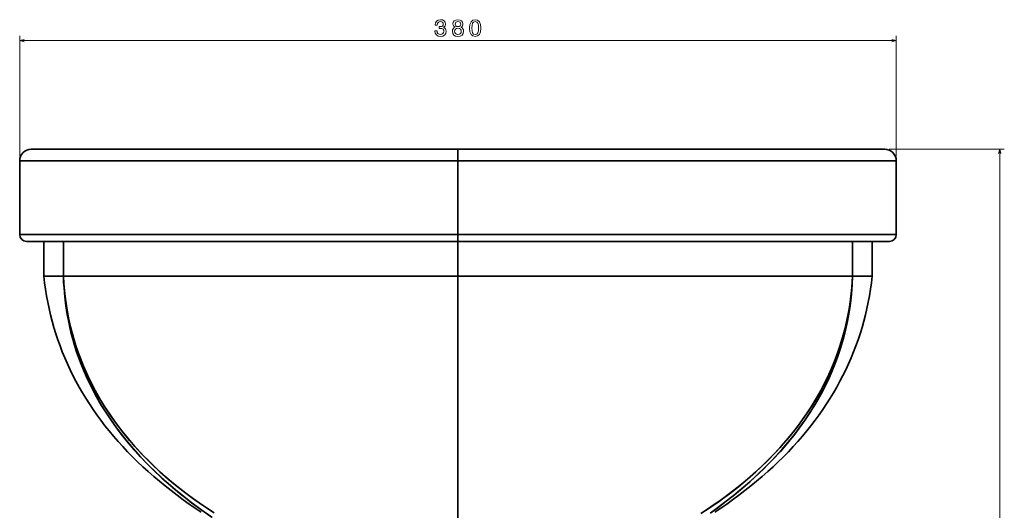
# Model space of a CAD drawing. Extents: x 395 to 1899, y -61 to 1963.
# Tile 4 of 9: x 404 to 831, y 1402 to 1615. Entities that reach past the tile are written whole.
import ezdxf

# ---------------------------------------------------------------- set-up
doc = ezdxf.new("R2010")
doc.units = 0

msp = doc.modelspace()

# ---------------------------------------------------------------- linework, layer by layer
at = {"color": 8, "lineweight": 13}
for p, q in [((404.5, 1555.41), (404.5, 1607.49)), ((404.5, 1605.49), (784.5, 1605.49)), ((784.5, 1555.41), (784.5, 1607.49))]:
    msp.add_line(p, q, dxfattribs=at)
at = {"color": 7, "lineweight": 35}
for p, q in [((594.5, 1558.41), (409.5, 1558.41)), ((411.4, 1558.41), (594.5, 1558.41)), ((427.56, 1558.41), (469.73, 1558.41)), ((444.5, 1558.41), (594.5, 1558.41)), ((594.5, 1558.41), (444.5, 1558.41)), ((594.5, 1558.41), (459.93, 1558.41)), ((594.5, 1558.41), (469.73, 1558.41)), ((719.27, 1558.41), (469.73, 1558.41)), ((547.98, 1558.41), (472.98, 1558.41)), ((641.02, 1558.41), (547.98, 1558.41)), ((779.5, 1558.41), (594.5, 1558.41)), ((744.5, 1558.41), (594.5, 1558.41)), ((594.5, 1558.41), (777.6, 1558.41)), ((729.07, 1558.41), (594.5, 1558.41)), ((594.5, 1558.41), (744.5, 1558.41)), ((719.27, 1558.41), (594.5, 1558.41)), ((716.02, 1558.41), (641.02, 1558.41)), ((719.27, 1558.41), (761.44, 1558.41)), ((404.5, 1553.41), (594.5, 1553.41)), ((404.5, 1553.41), (594.5, 1553.41)), ((404.5, 1553.41), (404.5, 1521.41)), ((594.5, 1553.41), (784.5, 1553.41)), ((594.5, 1553.41), (594.5, 1521.41)), ((594.5, 1521.41), (594.5, 1553.41)), ((594.5, 1553.41), (784.5, 1553.41)), ((784.5, 1553.41), (784.5, 1521.41)), ((594.5, 1521.41), (404.5, 1521.41)), ((594.5, 1521.41), (404.5, 1521.41)), ((784.5, 1521.41), (594.5, 1521.41)), ((784.5, 1521.41), (594.5, 1521.41)), ((407.5, 1518.41), (594.5, 1518.41)), ((594.5, 1518.41), (407.5, 1518.41)), ((781.5, 1518.41), (594.5, 1518.41)), ((594.5, 1518.41), (781.5, 1518.41)), ((423.48, 1503.41), (594.5, 1503.41)), ((594.5, 1503.41), (423.48, 1503.41)), ((594.5, 1389.38), (594.5, 1503.41)), ((594.5, 1503.41), (765.52, 1503.41)), ((594.5, 1503.41), (594.5, 1389.38)), ((594.5, 1503.41), (765.52, 1503.41))]:
    msp.add_line(p, q, dxfattribs=at)
at = {"color": 7, "lineweight": 35, "ltscale": 0.451302}
for p, q in [((427.56, 1558.41), (409.51, 1558.41)), ((779.49, 1558.41), (761.44, 1558.41))]:
    msp.add_line(p, q, dxfattribs=at)
at = {"color": 7, "lineweight": 35, "ltscale": 0.082881}
for p, q in [((447.84, 1558.41), (444.53, 1558.41)), ((741.16, 1558.41), (744.47, 1558.41))]:
    msp.add_line(p, q, dxfattribs=at)
at = {"color": 7, "lineweight": 35, "ltscale": 0.000775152}
msp.add_line((459.97, 1558.41), (459.93, 1558.41), dxfattribs=at)
at = {"color": 7, "lineweight": 35, "ltscale": 0.000930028}
msp.add_line((459.93, 1558.41), (459.97, 1558.41), dxfattribs=at)
at = {"color": 7, "lineweight": 35, "ltscale": 0.081271}
for p, q in [((472.98, 1558.41), (469.73, 1558.41)), ((719.27, 1558.41), (716.02, 1558.41))]:
    msp.add_line(p, q, dxfattribs=at)
at = {"color": 7, "lineweight": 35, "ltscale": 0.000544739}
for p, q in [((472.98, 1558.41), (472.96, 1558.41)), ((472.96, 1558.41), (472.98, 1558.41)), ((716.02, 1558.41), (716.04, 1558.41)), ((716.04, 1558.41), (716.02, 1558.41))]:
    msp.add_line(p, q, dxfattribs=at)
at = {"color": 7, "lineweight": 35, "ltscale": 0.125}
for p, q in [((594.5, 1558.41), (594.5, 1553.41)), ((594.5, 1553.41), (594.5, 1558.41))]:
    msp.add_line(p, q, dxfattribs=at)
at = {"color": 7, "lineweight": 35, "ltscale": 0.003556}
for p, q in [((728.92, 1558.41), (729.07, 1558.41)), ((729.07, 1558.41), (728.92, 1558.41))]:
    msp.add_line(p, q, dxfattribs=at)
at = {"color": 7, "lineweight": 13}
for p, q in [((781.49, 1558.41), (831.34, 1558.41)), ((829.34, 1138.41), (829.34, 1558.41))]:
    msp.add_line(p, q, dxfattribs=at)
at = {"color": 7, "lineweight": 35, "ltscale": 0.175}
for p, q in [((594.5, 1521.41), (594.5, 1528.41)), ((594.5, 1528.41), (594.5, 1521.41))]:
    msp.add_line(p, q, dxfattribs=at)
at = {"color": 7, "lineweight": 35, "ltscale": 0.075}
for p, q in [((594.5, 1518.41), (594.5, 1521.41)), ((594.5, 1521.41), (594.5, 1518.41))]:
    msp.add_line(p, q, dxfattribs=at)
at = {"color": 7, "lineweight": 35, "ltscale": 0.375}
for p, q in [((414.95, 1503.41), (414.95, 1518.41)), ((423.44, 1518.41), (423.44, 1503.41)), ((423.44, 1518.41), (423.44, 1503.41)), ((423.48, 1503.41), (423.48, 1518.41)), ((423.48, 1503.41), (423.48, 1518.41)), ((594.5, 1518.41), (594.5, 1503.41)), ((594.5, 1518.41), (594.5, 1503.41)), ((765.52, 1503.41), (765.52, 1518.41)), ((765.52, 1503.41), (765.52, 1518.41)), ((765.56, 1518.41), (765.56, 1503.41)), ((765.56, 1518.41), (765.56, 1503.41)), ((774.05, 1503.41), (774.05, 1518.41))]:
    msp.add_line(p, q, dxfattribs=at)
at = {"color": 7, "lineweight": 35, "ltscale": 0.212359}
msp.add_line((423.44, 1503.41), (414.95, 1503.41), dxfattribs=at)
at = {"color": 7, "lineweight": 35, "ltscale": 0.210596}
for p, q in [((415.02, 1503.41), (423.44, 1503.41)), ((765.56, 1503.41), (773.98, 1503.41))]:
    msp.add_line(p, q, dxfattribs=at)
at = {"color": 7, "lineweight": 35, "ltscale": 0.000875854}
for p, q in [((423.48, 1503.41), (423.44, 1503.41)), ((423.44, 1503.41), (423.48, 1503.41)), ((765.56, 1503.41), (765.52, 1503.41)), ((765.56, 1503.41), (765.52, 1503.41))]:
    msp.add_line(p, q, dxfattribs=at)
at = {"color": 7, "lineweight": 35, "ltscale": 0.21236}
msp.add_line((765.56, 1503.41), (774.05, 1503.41), dxfattribs=at)
at = {"color": 8, "lineweight": 13}
for points in [[(584.49, 1609.69), (584.49, 1609.62), (584.65, 1608.65), (585.12, 1607.92), (585.87, 1607.46), (586.86, 1607.29), (587.91, 1607.46), (588.69, 1607.9), (589.2, 1608.61), (589.38, 1609.52), (589.3, 1610.11), (589.08, 1610.59), (588.71, 1610.97), (588.23, 1611.24), (588.88, 1611.78), (589.12, 1612.65), (588.96, 1613.44), (588.53, 1614.03), (587.82, 1614.41), (586.86, 1614.54), (585.95, 1614.38), (585.25, 1613.93), (584.8, 1613.23), (584.65, 1612.29), (584.65, 1612.22), (585.55, 1612.22), (585.63, 1612.86), (585.89, 1613.33), (586.31, 1613.61), (586.91, 1613.71), (587.43, 1613.63), (587.81, 1613.42), (588.05, 1613.08), (588.14, 1612.61), (588.05, 1612.12), (587.8, 1611.78), (587.38, 1611.58), (586.81, 1611.52), (586.41, 1611.53), (586.41, 1610.74), (586.91, 1610.76), (587.54, 1610.67), (588.02, 1610.42), (588.3, 1610.03), (588.4, 1609.52), (588.29, 1608.93), (588, 1608.5), (587.53, 1608.22), (586.92, 1608.13), (586.28, 1608.23), (585.82, 1608.54), (585.53, 1609.02), (585.41, 1609.69)], [(593.25, 1611.26), (592.73, 1610.98), (592.38, 1610.58), (592.16, 1610.09), (592.09, 1609.5), (592.25, 1608.6), (592.71, 1607.9), (593.47, 1607.46), (594.5, 1607.29), (595.52, 1607.46), (596.28, 1607.9), (596.74, 1608.6), (596.91, 1609.5), (596.83, 1610.09), (596.62, 1610.58), (596.26, 1610.98), (595.75, 1611.26), (596.15, 1611.5), (596.44, 1611.84), (596.61, 1612.24), (596.67, 1612.73), (596.51, 1613.45), (596.08, 1614.02), (595.4, 1614.4), (594.5, 1614.54), (593.59, 1614.4), (592.91, 1614.02), (592.47, 1613.45), (592.32, 1612.73), (592.37, 1612.24), (592.54, 1611.84)], [(593.28, 1612.65), (593.36, 1613.1), (593.6, 1613.44), (593.99, 1613.65), (594.5, 1613.73), (595, 1613.65), (595.39, 1613.44), (595.63, 1613.1), (595.72, 1612.65), (595.63, 1612.2), (595.39, 1611.85), (595, 1611.61), (594.5, 1611.54), (593.99, 1611.62), (593.6, 1611.85), (593.36, 1612.2)], [(599.54, 1610.91), (599.69, 1609.32), (600.17, 1608.19), (600.92, 1607.51), (601.97, 1607.29), (603.01, 1607.51), (603.77, 1608.19), (604.23, 1609.32), (604.39, 1610.91), (604.23, 1612.48), (604.04, 1613.11), (603.77, 1613.62), (603.01, 1614.31), (601.97, 1614.54), (600.92, 1614.31), (600.17, 1613.61), (599.69, 1612.48)], [(600.51, 1610.91), (600.59, 1612.13), (600.84, 1613.01), (601.3, 1613.52), (601.97, 1613.7), (602.64, 1613.52), (603.09, 1613.01), (603.34, 1612.13), (603.42, 1610.91), (603.34, 1609.68), (603.09, 1608.8), (602.64, 1608.28), (601.97, 1608.11), (601.3, 1608.28), (600.84, 1608.8), (600.59, 1609.68)], [(593.06, 1609.52), (593.15, 1610.05), (593.44, 1610.45), (593.89, 1610.72), (594.5, 1610.81), (595.1, 1610.72), (595.55, 1610.45), (595.84, 1610.05), (595.94, 1609.52), (595.84, 1608.94), (595.55, 1608.51), (595.1, 1608.22), (594.5, 1608.13), (593.89, 1608.22), (593.44, 1608.51), (593.15, 1608.94)]]:
    msp.add_lwpolyline(points, close=True, dxfattribs=at)
for points in [[(406.43, 1606.01), (404.5, 1605.49), (406.43, 1604.97)], [(782.57, 1604.97), (784.5, 1605.49), (782.57, 1606.01)]]:
    msp.add_lwpolyline(points, dxfattribs=at)
at = {"color": 7, "lineweight": 13}
msp.add_lwpolyline([(829.86, 1556.48), (829.34, 1558.41), (828.82, 1556.48)], dxfattribs=at)
at = {"color": 7, "lineweight": 35}
for points in [[(414.95, 1503.41), (415.28, 1500.56), (415.69, 1497.71), (416.14, 1494.9), (416.66, 1492.1), (417.24, 1489.33), (417.88, 1486.58), (418.58, 1483.86), (419.34, 1481.15), (420.16, 1478.47), (421.04, 1475.81), (421.98, 1473.17), (422.98, 1470.56), (424.04, 1467.96), (425.16, 1465.4), (426.35, 1462.85), (427.59, 1460.32), (428.89, 1457.82), (430.25, 1455.34), (431.67, 1452.88), (433.15, 1450.45), (434.7, 1448.03), (436.29, 1445.65), (437.96, 1443.27), (439.68, 1440.93), (441.47, 1438.6), (443.3, 1436.31), (445.21, 1434.02), (447.17, 1431.77), (449.2, 1429.53), (451.28, 1427.33), (453.43, 1425.13), (455.63, 1422.97), (457.9, 1420.82), (460.22, 1418.71), (462.62, 1416.6), (465.05, 1414.53), (467.57, 1412.47), (470.13, 1410.45), (472.77, 1408.43), (475.44, 1406.45), (477.97, 1404.64), (480.52, 1402.87), (483.15, 1401.1)], [(423.44, 1503.41), (423.55, 1500.86), (423.72, 1498.31), (424.07, 1494.43), (424.55, 1490.57), (425.15, 1486.74), (425.88, 1482.94), (426.74, 1479.17), (427.82, 1475.12), (429.05, 1471.1), (430.43, 1467.13), (431.96, 1463.21), (433.64, 1459.34), (435.47, 1455.52), (437.44, 1451.75), (439.27, 1448.53), (441.21, 1445.35), (443.25, 1442.22), (445.39, 1439.14), (447.63, 1436.1), (449.07, 1434.24), (450.54, 1432.4), (452.08, 1430.55), (453.65, 1428.71), (456.88, 1425.13), (460.21, 1421.67), (463.66, 1418.28), (467.25, 1414.96), (470.95, 1411.72), (474.77, 1408.56), (479.05, 1405.2), (483.46, 1401.93), (487.99, 1398.74)], [(423.44, 1503.41), (423.61, 1499.92), (423.87, 1496.45), (424.23, 1492.99), (424.78, 1489.02), (425.46, 1485.08), (426.27, 1481.18), (427.22, 1477.31), (428.3, 1473.47), (429.53, 1469.67), (430.88, 1465.92), (432.41, 1462.14), (434.07, 1458.4), (435.87, 1454.71), (437.81, 1451.08), (439.89, 1447.5), (442.09, 1443.97), (444.42, 1440.5), (446.88, 1437.09), (449.46, 1433.74), (450.96, 1431.88), (452.5, 1430.05), (454.1, 1428.2), (455.73, 1426.38), (459.08, 1422.82), (462.57, 1419.33), (466.19, 1415.92), (469.93, 1412.6), (472, 1410.83), (474.11, 1409.09), (476.32, 1407.32), (478.56, 1405.57), (483.08, 1402.2), (487.73, 1398.92)], [(488.78, 1400.81), (484.57, 1403.55), (480.48, 1406.39), (476.51, 1409.32), (472.65, 1412.34), (468.91, 1415.46), (465.29, 1418.65), (461.81, 1421.93), (458.46, 1425.28), (455.24, 1428.71), (452.15, 1432.21), (449.21, 1435.79), (447.8, 1437.61), (446.42, 1439.44), (443.91, 1442.96), (441.53, 1446.54), (439.29, 1450.18), (437.19, 1453.88), (435.23, 1457.63), (433.42, 1461.44), (431.75, 1465.31), (430.24, 1469.22), (428.87, 1473.19), (427.65, 1477.2), (426.68, 1480.87), (425.83, 1484.57), (425.11, 1488.31), (424.51, 1492.07), (424.04, 1495.87), (423.69, 1499.63), (423.48, 1503.41)], [(488.1, 1401.24), (485.87, 1402.68), (483.68, 1404.15), (479.42, 1407.15), (475.3, 1410.25), (471.32, 1413.43), (467.47, 1416.7), (464.03, 1419.82), (460.71, 1423.01), (457.51, 1426.26), (454.45, 1429.59), (451.51, 1432.97), (448.71, 1436.43), (446.05, 1439.94), (443.52, 1443.52), (441.31, 1446.88), (439.22, 1450.29), (437.26, 1453.75), (435.42, 1457.27), (433.7, 1460.83), (432.12, 1464.43), (430.66, 1468.08), (429.34, 1471.77), (428.21, 1475.29), (427.2, 1478.84), (426.3, 1482.43), (425.53, 1486.05), (424.87, 1489.7), (424.33, 1493.38), (423.91, 1497.09), (423.65, 1500.24), (423.48, 1503.41)], [(765.52, 1503.41), (765.33, 1500.02), (765.04, 1496.65), (764.66, 1493.3), (764.04, 1489.13), (763.26, 1485), (762.34, 1480.92), (761.26, 1476.87), (760.03, 1472.87), (758.65, 1468.91), (757.12, 1465.01), (755.5, 1461.26), (753.73, 1457.56), (751.83, 1453.91), (749.79, 1450.31), (747.62, 1446.77), (745.31, 1443.28), (742.88, 1439.85), (740.32, 1436.47), (737.64, 1433.15), (734.82, 1429.88), (731.88, 1426.68), (728.82, 1423.53), (725.64, 1420.45), (722.35, 1417.43), (718.94, 1414.48), (715.41, 1411.59), (711.69, 1408.71), (707.85, 1405.91), (703.89, 1403.19), (699.82, 1400.55)], [(765.52, 1503.41), (765.4, 1500.93), (765.21, 1498.46), (764.83, 1494.66), (764.31, 1490.88), (763.68, 1487.13), (762.92, 1483.42), (762.04, 1479.73), (761.12, 1476.4), (760.1, 1473.09), (758.98, 1469.82), (757.76, 1466.58), (756.43, 1463.37), (755.25, 1460.73), (754, 1458.11), (752.68, 1455.52), (751.66, 1453.6), (750.59, 1451.7), (749.48, 1449.79), (748.33, 1447.9), (746.31, 1444.75), (744.18, 1441.65), (741.96, 1438.6), (739.63, 1435.59), (737.2, 1432.64), (735.64, 1430.82), (734.04, 1429.02), (732.4, 1427.23), (730.72, 1425.47), (727.27, 1422), (723.69, 1418.64), (719.97, 1415.36), (716.13, 1412.16), (712.15, 1409.06), (708.23, 1406.18), (704.19, 1403.39), (700.04, 1400.69)], [(703.76, 1400.66), (707.09, 1403.05), (710.75, 1405.81), (714.33, 1408.63), (717.81, 1411.52), (721.2, 1414.46), (725.01, 1417.97), (726.88, 1419.76), (728.71, 1421.58), (730.48, 1423.4), (732.21, 1425.23), (734.92, 1428.23), (737.54, 1431.28), (740.05, 1434.39), (742.46, 1437.55), (744.76, 1440.76), (747.08, 1444.23), (749.27, 1447.76), (751.34, 1451.35), (753.27, 1454.99), (755.06, 1458.68), (756.71, 1462.42), (758.23, 1466.21), (759.6, 1470.04), (760.83, 1473.92), (761.88, 1477.67), (762.8, 1481.46), (763.58, 1485.28), (764.24, 1489.13), (764.72, 1492.63), (765.1, 1496.15), (765.38, 1499.69), (765.56, 1503.41)], [(704.06, 1400.86), (706.45, 1402.58), (710.2, 1405.39), (713.85, 1408.25), (717.42, 1411.19), (720.88, 1414.18), (724.24, 1417.24), (727.71, 1420.58), (731.04, 1423.99), (734.25, 1427.47), (737.32, 1431.02), (740.26, 1434.65), (741.67, 1436.49), (743.04, 1438.35), (745.04, 1441.17), (746.95, 1444.03), (748.77, 1446.92), (750.5, 1449.86), (752.47, 1453.45), (754.31, 1457.1), (756.01, 1460.8), (757.58, 1464.54), (759, 1468.33), (760.29, 1472.16), (761.44, 1476.03), (762.44, 1479.94), (763.31, 1483.89), (764.02, 1487.77), (764.6, 1491.68), (765.05, 1495.62), (765.37, 1499.59), (765.56, 1503.41)], [(774.05, 1503.41), (773.72, 1500.56), (773.31, 1497.71), (772.86, 1494.9), (772.34, 1492.1), (771.76, 1489.33), (771.12, 1486.58), (770.42, 1483.86), (769.66, 1481.15), (768.84, 1478.47), (767.96, 1475.81), (767.02, 1473.17), (766.02, 1470.56), (764.96, 1467.96), (763.84, 1465.4), (762.65, 1462.85), (761.41, 1460.32), (760.11, 1457.82), (758.75, 1455.34), (757.33, 1452.88), (755.85, 1450.45), (754.3, 1448.03), (752.71, 1445.65), (751.04, 1443.27), (749.32, 1440.93), (747.53, 1438.6), (745.7, 1436.31), (743.79, 1434.02), (741.83, 1431.77), (739.8, 1429.53), (737.72, 1427.33), (735.57, 1425.13), (733.37, 1422.97), (731.1, 1420.82), (728.78, 1418.71), (726.38, 1416.6), (723.95, 1414.53), (721.43, 1412.47), (718.87, 1410.45), (716.23, 1408.43), (713.56, 1406.45), (711.03, 1404.64), (708.48, 1402.87), (705.85, 1401.1)]]:
    msp.add_lwpolyline(points, dxfattribs=at)
for centre, radius, start, end in [((409.5, 1553.41), 5, 89.9836, 180.0001), ((779.5, 1553.41), 5, 359.9999, 90.0164), ((407.5, 1521.41), 3, 180, 270), ((781.5, 1521.41), 3, 270, 360)]:
    msp.add_arc(centre, radius, start, end, dxfattribs=at)

doc.saveas('drawing.dxf')
